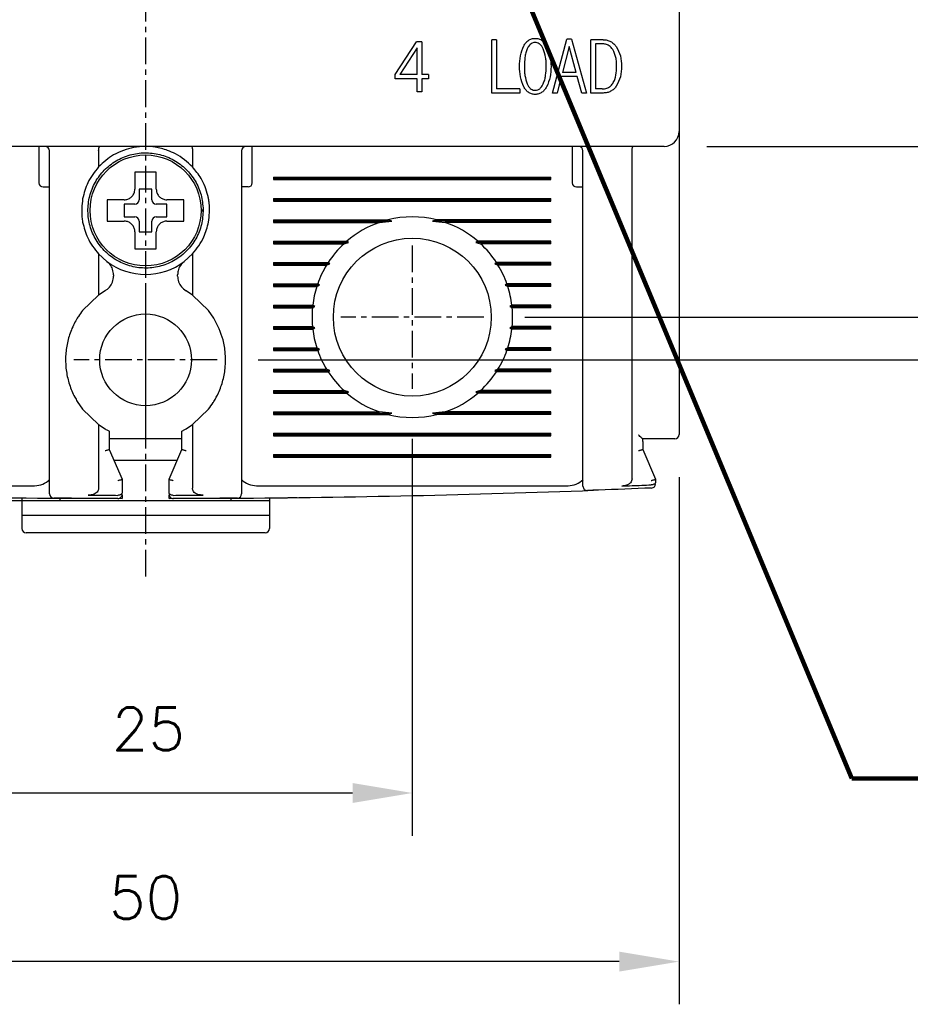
# Model space of a CAD drawing. Extents: x -26 to 1050, y -162 to 594.
# Tile 5 of 22: x 266 to 308, y 318 to 364. Entities that reach past the tile are written whole.
import ezdxf

# ---------------------------------------------------------------- set-up
doc = ezdxf.new("R2010")
doc.units = 0
doc.header["$MEASUREMENT"] = 0
doc.linetypes.add('CENTER', pattern=[2, 1.25, -0.25, 0.25, -0.25])
doc.layers.get('0').update_dxf_attribs({"linetype": 'CONTINUOUS'})
doc.layers.add('cen', color=1, linetype='CENTER')
doc.layers.add('di', color=3, linetype='CONTINUOUS')
doc.styles.add('KIM', font='ROMANS.shx', dxfattribs={"height": 5, "bigfont": 'GSG1.shx'})
doc.styles.get("Standard").update_dxf_attribs({"font": 'romans.shx', "height": 2, "bigfont": 'hgs.shx'})
doc.dimstyles.get("Standard").update_dxf_attribs({"dimscale": 0, "dimtxt": 2, "dimasz": 2, "dimexe": 0.5, "dimexo": 0.5, "dimgap": 1, "dimtad": 1, "dimdsep": 46, "dimtxsty": 'Standard', "dimcen": 0, "dimclrd": 3, "dimclre": 3, "dimclrt": 3, "dimadec": 0, "dimazin": 2, "dimtp": 0.1, "dimtm": 0.1, "dimtfac": 1, "dimtmove": 0, "dimatfit": 3, "dimfxl": 0, "dimtolj": 1, "dimarcsym": 0})
doc.dimstyles.new('STANDARD$0', dxfattribs={"dimtxt": 5, "dimasz": 5, "dimexe": 1, "dimexo": 2, "dimgap": 2, "dimtad": 1, "dimdec": 4, "dimzin": 12, "dimdsep": 46, "dimtxsty": 'KIM', "dimcen": -1, "dimdle": 0.1, "dimadec": 0, "dimazin": 0, "dimtfac": 1, "dimtdec": 4, "dimtmove": 0, "dimatfit": 3, "dimfxl": 0, "dimtolj": 1, "dimtzin": 0, "dimarcsym": 0})

# ---------------------------------------------------------------- blocks, each defined once
blk = doc.blocks.new('*D95')
at = {"layer": 'di'}
for p, q in [((247.312, 342.884), (247.312, 318.084)), ((297.312, 342.784), (297.312, 318.084)), ((294.512, 320.084), (250.112, 320.084))]:
    blk.add_line(p, q, dxfattribs=at)
for points in [[(250.112, 320.551), (250.112, 319.618), (247.312, 320.084)], [(294.512, 320.551), (294.512, 319.618), (297.312, 320.084)]]:
    blk.add_solid(points, dxfattribs=at)
at = {"layer": 'di', "insert": (272.312, 323.084), "char_height": 2, "attachment_point": 5}
blk.add_mtext('\\A1;50', dxfattribs=at)
blk = doc.blocks.new('*D96')
at = {"layer": 'di'}
for p, q in [((259.812, 344.584), (259.812, 325.986)), ((284.812, 344.584), (284.812, 325.986)), ((262.612, 327.986), (282.012, 327.986))]:
    blk.add_line(p, q, dxfattribs=at)
for points in [[(262.612, 328.453), (262.612, 327.52), (259.812, 327.986)], [(282.012, 328.453), (282.012, 327.52), (284.812, 327.986)]]:
    blk.add_solid(points, dxfattribs=at)
at = {"layer": 'di', "insert": (272.446, 330.986), "char_height": 2, "attachment_point": 5}
blk.add_mtext('\\A1;25', dxfattribs=at)
blk = doc.blocks.new('*D97')
at = {"layer": 'di'}
for p, q in [((246.112, 440.284), (236.349, 440.284)), ((238.349, 437.484), (238.349, 344.484)), ((270.312, 341.684), (236.349, 341.684))]:
    blk.add_line(p, q, dxfattribs=at)
for points in [[(237.883, 437.484), (238.816, 437.484), (238.349, 440.284)], [(237.883, 344.484), (238.816, 344.484), (238.349, 341.684)]]:
    blk.add_solid(points, dxfattribs=at)
at = {"layer": 'di', "insert": (235.349, 391.384), "char_height": 2, "attachment_point": 5, "rotation": 90}
blk.add_mtext('\\A1;98.5', dxfattribs=at)
blk = doc.blocks.new('*D99')
at = {"layer": 'di'}
for p, q in [((290.088, 430.284), (337.023, 430.284)), ((335.023, 427.484), (335.023, 353.084)), ((290.088, 350.284), (337.023, 350.284))]:
    blk.add_line(p, q, dxfattribs=at)
for points in [[(334.556, 427.484), (335.489, 427.484), (335.023, 430.284)], [(334.556, 353.084), (335.489, 353.084), (335.023, 350.284)]]:
    blk.add_solid(points, dxfattribs=at)
at = {"layer": 'di', "insert": (332.023, 390.284), "char_height": 2, "attachment_point": 5, "rotation": 90}
blk.add_mtext('\\A1;80', dxfattribs=at)
blk = doc.blocks.new('*D100')
at = {"layer": 'di'}
for p, q in [((298.612, 422.284), (327.023, 422.284)), ((325.023, 419.484), (325.023, 361.084)), ((298.612, 358.284), (327.023, 358.284))]:
    blk.add_line(p, q, dxfattribs=at)
for points in [[(324.556, 419.484), (325.489, 419.484), (325.023, 422.284)], [(324.556, 361.084), (325.489, 361.084), (325.023, 358.284)]]:
    blk.add_solid(points, dxfattribs=at)
at = {"layer": 'di', "insert": (322.023, 390.284), "char_height": 2, "attachment_point": 5, "rotation": 90}
blk.add_mtext('\\A1;64', dxfattribs=at)
blk = doc.blocks.new('*D84')
at = {"layer": 'di'}
for p, q in [((277.667, 432.284), (347.023, 432.284)), ((345.023, 429.484), (345.023, 351.084)), ((277.588, 348.284), (347.023, 348.284))]:
    blk.add_line(p, q, dxfattribs=at)
for points in [[(344.556, 429.484), (345.489, 429.484), (345.023, 432.284)], [(344.556, 351.084), (345.489, 351.084), (345.023, 348.284)]]:
    blk.add_solid(points, dxfattribs=at)
at = {"layer": 'di', "insert": (342.023, 390.284), "char_height": 2, "attachment_point": 5, "rotation": 90}
blk.add_mtext('\\A1;84', dxfattribs=at)

msp = doc.modelspace()

# ---------------------------------------------------------------- linework, layer by layer
for p, q in [((297.312, 421.584), (297.312, 358.984)), ((284.008, 361.649), (285.015, 363.188)), ((285.258, 363.188), (285.015, 363.188)), ((285.258, 363.188), (285.258, 361.649)), ((288.76, 363.284), (288.536, 363.284)), ((288.536, 360.784), (288.536, 363.284)), ((288.76, 363.284), (288.76, 360.976)), ((291.376, 360.784), (292.059, 363.316)), ((292.278, 363.316), (292.059, 363.316)), ((292.278, 363.316), (292.978, 360.784)), ((293.172, 360.784), (293.172, 363.284)), ((293.764, 363.284), (293.172, 363.284)), ((285.033, 362.899), (284.232, 361.649)), ((285.033, 361.649), (285.033, 362.899)), ((292.167, 362.964), (291.852, 361.746)), ((292.488, 361.746), (292.167, 362.964)), ((293.711, 363.092), (293.396, 363.092)), ((293.396, 363.092), (293.396, 360.976)), ((292.488, 361.746), (291.852, 361.746)), ((284.008, 361.457), (284.008, 361.649)), ((285.033, 361.457), (284.008, 361.457)), ((285.033, 361.649), (284.232, 361.649)), ((285.033, 360.848), (285.033, 361.457)), ((285.579, 361.649), (285.258, 361.649)), ((285.579, 361.457), (285.258, 361.457)), ((285.258, 361.457), (285.258, 360.848)), ((285.579, 361.649), (285.579, 361.457)), ((291.795, 361.553), (291.6, 360.784)), ((292.542, 361.553), (291.795, 361.553)), ((292.754, 360.784), (292.542, 361.553)), ((285.258, 360.848), (285.033, 360.848)), ((289.852, 360.976), (288.76, 360.976)), ((289.852, 360.976), (289.852, 360.784)), ((293.711, 360.976), (293.396, 360.976)), ((289.852, 360.784), (288.536, 360.784)), ((291.6, 360.784), (291.376, 360.784)), ((292.978, 360.784), (292.754, 360.784)), ((293.764, 360.784), (293.172, 360.784)), ((297.312, 358.984), (297.312, 358.157)), ((296.612, 358.284), (248.012, 358.284)), ((267.312, 358.284), (267.312, 357.884)), ((267.812, 342.882), (267.812, 358.084)), ((270.112, 358.1), (270.112, 358.098)), ((270.112, 358.098), (270.112, 357.324)), ((274.512, 358.098), (274.512, 358.1)), ((274.512, 358.098), (274.512, 357.324)), ((276.812, 358.084), (276.812, 342.882)), ((277.312, 357.884), (277.312, 358.284)), ((292.312, 358.284), (292.312, 357.884)), ((292.812, 343.242), (292.812, 358.084)), ((295.112, 358.1), (295.112, 358.098)), ((295.112, 342.704), (295.112, 358.098)), ((297.312, 358.157), (297.312, 344.784)), ((267.312, 357.884), (267.312, 356.584)), ((277.312, 356.584), (277.312, 357.884)), ((292.312, 357.884), (292.312, 356.584)), ((278.312, 356.842), (291.312, 356.842)), ((278.312, 356.842), (278.312, 356.726)), ((278.312, 356.784), (291.312, 356.784)), ((278.312, 356.726), (291.312, 356.726)), ((291.312, 356.726), (291.312, 356.842)), ((267.512, 356.384), (267.812, 356.384)), ((272.612, 356.284), (272.012, 356.284)), ((272.012, 356.284), (272.012, 355.784)), ((272.612, 355.784), (272.612, 356.284)), ((277.112, 356.384), (276.812, 356.384)), ((292.512, 356.384), (292.812, 356.384)), ((270.742, 355.784), (270.512, 355.784)), ((278.312, 355.842), (291.312, 355.842)), ((278.312, 355.842), (278.312, 355.726)), ((278.312, 355.784), (291.312, 355.784)), ((278.312, 355.726), (291.312, 355.726)), ((291.312, 355.726), (291.312, 355.842)), ((271.812, 355.584), (271.312, 355.584)), ((271.312, 355.584), (271.312, 354.984)), ((273.312, 355.584), (272.812, 355.584)), ((273.312, 354.984), (273.312, 355.584)), ((274.911, 355.318), (275.012, 355.318)), ((275.012, 355.318), (275.012, 355.25)), ((271.312, 354.984), (271.812, 354.984)), ((272.812, 354.984), (273.312, 354.984)), ((275.012, 355.25), (274.911, 355.25)), ((278.312, 354.842), (283.664, 354.842)), ((278.312, 354.842), (278.312, 354.726)), ((283.858, 354.784), (283.664, 354.842)), ((285.959, 354.842), (285.766, 354.784)), ((291.312, 354.842), (285.959, 354.842)), ((291.312, 354.726), (291.312, 354.842)), ((272.012, 354.784), (272.012, 354.284)), ((272.612, 354.284), (272.612, 354.784)), ((278.312, 354.784), (283.858, 354.784)), ((278.312, 354.726), (283.277, 354.726)), ((283.277, 354.726), (283.858, 354.784)), ((285.766, 354.784), (286.347, 354.726)), ((291.312, 354.784), (285.766, 354.784)), ((291.312, 354.726), (286.347, 354.726)), ((272.012, 354.284), (272.612, 354.284)), ((271.812, 353.714), (271.812, 353.484)), ((278.312, 353.842), (281.74, 353.842)), ((278.312, 353.842), (278.312, 353.726)), ((278.312, 353.784), (281.827, 353.784)), ((278.312, 353.726), (281.612, 353.726)), ((281.612, 353.726), (281.827, 353.784)), ((281.827, 353.784), (281.74, 353.842)), ((287.883, 353.842), (287.797, 353.784)), ((287.797, 353.784), (288.012, 353.726)), ((291.312, 353.784), (287.797, 353.784)), ((291.312, 353.842), (287.883, 353.842)), ((291.312, 353.726), (288.012, 353.726)), ((291.312, 353.726), (291.312, 353.842)), ((270.112, 353.244), (270.112, 351.321)), ((270.112, 353.244), (270.496, 352.896)), ((274.127, 352.896), (274.512, 353.244)), ((274.512, 353.244), (274.512, 351.321)), ((278.312, 352.842), (280.869, 352.842)), ((278.312, 352.842), (278.312, 352.726)), ((278.312, 352.784), (280.95, 352.784)), ((278.312, 352.726), (280.796, 352.726)), ((280.796, 352.726), (280.95, 352.784)), ((280.95, 352.784), (280.869, 352.842)), ((288.755, 352.842), (288.673, 352.784)), ((288.673, 352.784), (288.827, 352.726)), ((291.312, 352.784), (288.673, 352.784)), ((291.312, 352.842), (288.755, 352.842)), ((291.312, 352.726), (288.827, 352.726)), ((291.312, 352.726), (291.312, 352.842)), ((270.812, 352.259), (270.812, 352.21)), ((273.812, 352.21), (273.812, 352.259)), ((278.312, 351.842), (280.377, 351.842)), ((278.312, 351.842), (278.312, 351.726)), ((278.312, 351.784), (280.463, 351.784)), ((278.312, 351.726), (280.338, 351.726)), ((280.338, 351.726), (280.463, 351.784)), ((280.463, 351.784), (280.377, 351.842)), ((289.246, 351.842), (289.16, 351.784)), ((289.16, 351.784), (289.285, 351.726)), ((291.312, 351.784), (289.16, 351.784)), ((291.312, 351.842), (289.246, 351.842)), ((291.312, 351.726), (289.285, 351.726)), ((291.312, 351.726), (291.312, 351.842)), ((270.112, 351.321), (269.362, 350.599)), ((270.416, 351.52), (270.112, 351.321)), ((274.512, 351.321), (274.207, 351.52)), ((275.262, 350.599), (274.512, 351.321)), ((278.312, 350.842), (280.145, 350.842)), ((278.312, 350.842), (278.312, 350.726)), ((278.312, 350.784), (280.239, 350.784)), ((278.312, 350.726), (280.132, 350.726)), ((280.132, 350.726), (280.239, 350.784)), ((280.239, 350.784), (280.145, 350.842)), ((289.478, 350.842), (289.384, 350.784)), ((289.384, 350.784), (289.491, 350.726)), ((291.312, 350.784), (289.384, 350.784)), ((291.312, 350.842), (289.478, 350.842)), ((291.312, 350.726), (289.491, 350.726)), ((291.312, 350.726), (291.312, 350.842)), ((275.512, 350.239), (275.262, 350.599)), ((278.312, 349.842), (280.132, 349.842)), ((278.312, 349.842), (278.312, 349.726)), ((278.312, 349.784), (280.239, 349.784)), ((278.312, 349.726), (280.145, 349.726)), ((280.239, 349.784), (280.132, 349.842)), ((280.145, 349.726), (280.239, 349.784)), ((289.491, 349.842), (289.384, 349.784)), ((289.384, 349.784), (289.478, 349.726)), ((291.312, 349.784), (289.384, 349.784)), ((291.312, 349.726), (289.478, 349.726)), ((291.312, 349.842), (289.491, 349.842)), ((291.312, 349.726), (291.312, 349.842)), ((278.312, 348.842), (280.338, 348.842)), ((278.312, 348.842), (278.312, 348.726)), ((280.463, 348.784), (280.338, 348.842)), ((289.285, 348.842), (289.16, 348.784)), ((291.312, 348.842), (289.285, 348.842)), ((291.312, 348.726), (291.312, 348.842)), ((278.312, 348.784), (280.463, 348.784)), ((278.312, 348.726), (280.377, 348.726)), ((280.377, 348.726), (280.463, 348.784)), ((289.16, 348.784), (289.246, 348.726)), ((291.312, 348.784), (289.16, 348.784)), ((291.312, 348.726), (289.246, 348.726)), ((278.312, 347.842), (280.796, 347.842)), ((278.312, 347.842), (278.312, 347.726)), ((278.312, 347.784), (280.95, 347.784)), ((278.312, 347.726), (280.869, 347.726)), ((280.95, 347.784), (280.796, 347.842)), ((280.869, 347.726), (280.95, 347.784)), ((288.827, 347.842), (288.673, 347.784)), ((288.673, 347.784), (288.755, 347.726)), ((291.312, 347.784), (288.673, 347.784)), ((291.312, 347.726), (288.755, 347.726)), ((291.312, 347.842), (288.827, 347.842)), ((291.312, 347.726), (291.312, 347.842)), ((278.312, 346.842), (281.612, 346.842)), ((278.312, 346.842), (278.312, 346.726)), ((278.312, 346.784), (281.827, 346.784)), ((278.312, 346.726), (281.74, 346.726)), ((281.827, 346.784), (281.612, 346.842)), ((281.74, 346.726), (281.827, 346.784)), ((288.012, 346.842), (287.797, 346.784)), ((287.797, 346.784), (287.883, 346.726)), ((291.312, 346.784), (287.797, 346.784)), ((291.312, 346.726), (287.883, 346.726)), ((291.312, 346.842), (288.012, 346.842)), ((291.312, 346.726), (291.312, 346.842)), ((269.112, 346.329), (269.362, 345.969)), ((269.362, 345.969), (270.112, 345.247)), ((274.512, 345.247), (275.262, 345.969)), ((278.312, 345.842), (283.277, 345.842)), ((278.312, 345.842), (278.312, 345.726)), ((278.312, 345.784), (283.858, 345.784)), ((278.312, 345.726), (283.664, 345.726)), ((283.858, 345.784), (283.277, 345.842)), ((283.664, 345.726), (283.858, 345.784)), ((286.347, 345.842), (285.766, 345.784)), ((285.766, 345.784), (285.959, 345.726)), ((291.312, 345.784), (285.766, 345.784)), ((291.312, 345.726), (285.959, 345.726)), ((291.312, 345.842), (286.347, 345.842)), ((291.312, 345.726), (291.312, 345.842)), ((270.112, 345.247), (270.112, 342.263)), ((270.112, 345.247), (270.412, 345.051)), ((274.212, 345.051), (274.512, 345.247)), ((274.512, 345.247), (274.512, 342.263)), ((270.612, 344.942), (270.612, 344.084)), ((274.012, 344.084), (274.012, 344.942)), ((278.312, 344.842), (291.312, 344.842)), ((278.312, 344.842), (278.312, 344.726)), ((278.312, 344.784), (291.312, 344.784)), ((278.312, 344.726), (291.312, 344.726)), ((291.312, 344.726), (291.312, 344.842)), ((274.012, 344.584), (270.612, 344.584)), ((296.612, 344.584), (295.61, 344.584)), ((295.612, 344.451), (295.61, 344.584)), ((295.612, 344.451), (295.612, 344.584)), ((295.612, 344.451), (295.612, 344.084)), ((270.612, 344.084), (270.612, 344.084)), ((270.612, 344.084), (271.212, 342.684)), ((273.412, 342.684), (274.012, 344.084)), ((274.012, 344.084), (274.012, 344.084)), ((278.312, 343.842), (291.312, 343.842)), ((278.312, 343.842), (278.312, 343.726)), ((278.312, 343.784), (291.312, 343.784)), ((291.312, 343.726), (291.312, 343.842)), ((295.612, 344.084), (295.612, 344.084)), ((295.612, 344.084), (296.212, 342.684)), ((270.826, 343.584), (273.797, 343.584)), ((278.312, 343.726), (291.312, 343.726)), ((252.512, 342.384), (267.112, 342.384)), ((271.212, 342.684), (271.212, 342.683)), ((271.212, 342.683), (271.212, 342.066)), ((273.412, 342.683), (273.412, 342.684)), ((273.412, 342.066), (273.412, 342.683)), ((277.512, 342.384), (292.112, 342.384)), ((296.018, 342.425), (296.012, 342.425)), ((296.212, 342.684), (296.212, 342.683)), ((296.212, 342.683), (296.212, 342.557)), ((271.011, 341.934), (271.012, 341.934)), ((271.212, 341.938), (271.212, 341.785)), ((273.412, 341.785), (273.412, 341.938)), ((273.612, 341.934), (273.612, 341.934)), ((266.512, 341.813), (266.512, 341.684)), ((268.312, 341.684), (266.512, 341.684)), ((266.512, 341.684), (266.512, 340.984)), ((268.312, 341.684), (268.312, 341.798)), ((268.312, 341.798), (271.212, 341.785)), ((276.312, 341.684), (268.312, 341.684)), ((273.412, 341.785), (276.312, 341.798)), ((276.312, 341.798), (276.312, 341.684)), ((278.112, 341.684), (276.312, 341.684)), ((278.112, 341.813), (278.112, 341.684)), ((278.112, 341.684), (278.112, 340.984)), ((278.112, 340.984), (266.512, 340.984)), ((266.512, 340.984), (266.512, 340.384)), ((278.112, 340.984), (278.112, 340.384)), ((277.912, 340.184), (266.712, 340.184))]:
    msp.add_line(p, q)
for centre, radius in [((272.312, 355.284), 2.6), ((284.812, 350.284), 3.7), ((272.312, 348.284), 2.15)]:
    msp.add_circle(centre, radius)
for centre, radius, start, end in [((296.612, 358.984), 0.7, 270, 0), ((267.612, 358.084), 0.2, 0, 90), ((277.012, 358.084), 0.2, 90, 180), ((292.612, 358.084), 0.2, 0, 90), ((267.512, 356.584), 0.2, 180, 270), ((277.112, 356.584), 0.2, 270, 0), ((292.512, 356.584), 0.2, 180, 270), ((271.812, 355.784), 0.2, 270, 0), ((272.812, 355.784), 0.2, 180, 270), ((271.812, 354.784), 0.2, 0, 90), ((272.812, 354.784), 0.2, 90, 180), ((284.812, 350.284), 4.7, 75.8668, 104.1332), ((284.812, 350.284), 4.7, 109.0625, 130.8026), ((284.812, 350.284), 4.7, 49.1974, 70.9375), ((284.812, 350.284), 4.7, 132.9123, 147.0301), ((284.812, 350.284), 4.7, 32.9699, 47.0877), ((272.312, 355.284), 3, 232.7522, 307.2478), ((284.812, 350.284), 4.7, 148.6925, 160.6442), ((284.812, 350.284), 4.7, 19.3558, 31.3075), ((284.812, 350.284), 4.7, 162.1296, 173.1848), ((284.812, 350.284), 4.7, 6.8152, 17.8704), ((284.812, 350.284), 4.7, 174.6005, 185.3995), ((284.812, 350.284), 4.7, 354.6005, 5.3995), ((284.812, 350.284), 4.7, 186.8152, 197.8704), ((284.812, 350.284), 4.7, 342.1296, 353.1848), ((284.812, 350.284), 4.7, 199.3558, 211.3075), ((284.812, 350.284), 4.7, 328.6925, 340.6442), ((284.812, 350.284), 4.7, 212.9699, 227.0877), ((284.812, 350.284), 4.7, 312.9123, 327.0301), ((284.812, 350.284), 4.7, 229.1974, 250.9375), ((284.812, 350.284), 4.7, 289.0625, 310.8026), ((284.812, 350.284), 4.7, 255.8668, 284.1332), ((297.112, 344.784), 0.2, 270, 0), ((267.112, 343.384), 1, 270, 314.6343), ((277.512, 343.384), 1, 225.4794, 270), ((292.112, 343.384), 1, 270, 314.6343), ((293.012, 342.359), 0.2, 180, 272.0766), ((296.012, 342.476), 0.2, 272.3777, 0), ((272.312, 913.244), 571.46, 267.89402, 269.59895), ((268.012, 342), 0.2, 180, 269.5687), ((271.012, 341.986), 0.2, 269.8696, 0), ((273.612, 341.986), 0.2, 180, 270.1304), ((272.312, 913.244), 571.46, 270.40105, 272.10598), ((276.612, 342), 0.2, 270.4313, 0), ((266.712, 340.384), 0.2, 180, 270), ((277.912, 340.384), 0.2, 270, 0)]:
    msp.add_arc(centre, radius, start, end)
for points, knots in [([(290.036, 363), (290.065, 363.047), (290.124, 363.142), (290.248, 363.257), (290.4, 363.335), (290.512, 363.344), (290.568, 363.348)], [0, 0, 0, 0, 0.2504687, 0.4996068, 0.7489103, 1, 1, 1, 1]), ([(290.568, 363.156), (290.523, 363.15), (290.435, 363.14), (290.312, 363.049), (290.244, 362.948), (290.21, 362.878), (290.203, 362.862)], [0, 0, 0, 0, 0.275455, 0.527007, 0.894457, 1, 1, 1, 1]), ([(290.568, 363.348), (290.625, 363.344), (290.738, 363.335), (290.892, 363.257), (291.017, 363.142), (291.078, 363.047), (291.108, 363)], [0, 0, 0, 0, 0.250227, 0.499897, 0.749407, 1, 1, 1, 1]), ([(290.944, 362.862), (290.924, 362.901), (290.877, 362.99), (290.78, 363.093), (290.665, 363.149), (290.598, 363.154), (290.568, 363.156)], [0, 0, 0, 0, 0.257599, 0.602919, 0.821778, 1, 1, 1, 1]), ([(293.764, 363.284), (293.824, 363.28), (293.942, 363.272), (294.11, 363.208), (294.257, 363.104), (294.332, 363.011), (294.37, 362.965)], [0, 0, 0, 0, 0.250217, 0.499042, 0.748694, 1, 1, 1, 1]), ([(289.84, 362.036), (289.843, 362.203), (289.85, 362.536), (289.974, 362.846), (290.036, 363)], [0, 0, 0, 0, 0.502084, 1, 1, 1, 1]), ([(290.203, 362.862), (290.177, 362.796), (290.126, 362.664), (290.075, 362.386), (290.068, 362.175), (290.064, 362.036)], [0, 0, 0, 0, 0.251849, 0.503623, 1, 1, 1, 1]), ([(291.09, 362.036), (291.089, 362.107), (291.086, 362.25), (291.06, 362.531), (290.99, 362.731), (290.944, 362.862)], [0, 0, 0, 0, 0.253747, 0.507704, 1, 1, 1, 1]), ([(291.108, 363), (291.173, 362.846), (291.303, 362.537), (291.311, 362.203), (291.314, 362.036)], [0, 0, 0, 0, 0.499561, 1, 1, 1, 1]), ([(294.208, 362.827), (294.155, 362.891), (294.064, 363.003), (293.878, 363.081), (293.764, 363.088), (293.711, 363.092)], [0, 0, 0, 0, 0.419523, 0.726037, 1, 1, 1, 1]), ([(294.39, 362.033), (294.388, 362.103), (294.385, 362.244), (294.353, 362.519), (294.265, 362.705), (294.208, 362.827)], [0, 0, 0, 0, 0.2566177, 0.5135218, 1, 1, 1, 1]), ([(294.37, 362.965), (294.446, 362.82), (294.599, 362.531), (294.609, 362.203), (294.614, 362.039)], [0, 0, 0, 0, 0.498915, 1, 1, 1, 1]), ([(290.036, 361.075), (289.974, 361.229), (289.85, 361.537), (289.843, 361.869), (289.84, 362.036)], [0, 0, 0, 0, 0.49962, 1, 1, 1, 1]), ([(290.064, 362.036), (290.065, 361.965), (290.068, 361.823), (290.092, 361.542), (290.156, 361.342), (290.199, 361.209)], [0, 0, 0, 0, 0.253194, 0.506489, 1, 1, 1, 1]), ([(290.944, 361.209), (290.971, 361.275), (291.024, 361.407), (291.079, 361.685), (291.085, 361.896), (291.09, 362.036)], [0, 0, 0, 0, 0.2519645, 0.503858, 1, 1, 1, 1]), ([(291.314, 362.036), (291.31, 361.868), (291.303, 361.535), (291.173, 361.228), (291.108, 361.075)], [0, 0, 0, 0, 0.50225, 1, 1, 1, 1]), ([(294.208, 361.231), (294.242, 361.294), (294.341, 361.479), (294.384, 361.76), (294.388, 361.965), (294.39, 362.033)], [0, 0, 0, 0, 0.2580032, 0.7559467, 1, 1, 1, 1]), ([(294.614, 362.039), (294.61, 361.872), (294.601, 361.541), (294.446, 361.249), (294.37, 361.103)], [0, 0, 0, 0, 0.503418, 1, 1, 1, 1]), ([(290.568, 360.72), (290.512, 360.724), (290.4, 360.733), (290.247, 360.814), (290.125, 360.932), (290.066, 361.027), (290.036, 361.075)], [0, 0, 0, 0, 0.249809, 0.499524, 0.749146, 1, 1, 1, 1]), ([(290.199, 361.209), (290.219, 361.171), (290.264, 361.083), (290.355, 360.978), (290.468, 360.92), (290.537, 360.915), (290.568, 360.912)], [0, 0, 0, 0, 0.259246, 0.592427, 0.809802, 1, 1, 1, 1]), ([(290.568, 360.912), (290.614, 360.917), (290.702, 360.927), (290.827, 361.018), (290.899, 361.12), (290.935, 361.192), (290.944, 361.209)], [0, 0, 0, 0, 0.265392, 0.520257, 0.886599, 1, 1, 1, 1]), ([(291.108, 361.075), (291.078, 361.027), (291.017, 360.932), (290.894, 360.814), (290.739, 360.733), (290.625, 360.724), (290.568, 360.72)], [0, 0, 0, 0, 0.249968, 0.498633, 0.749365, 1, 1, 1, 1]), ([(293.711, 360.976), (293.787, 360.982), (293.921, 360.993), (294.096, 361.09), (294.17, 361.183), (294.208, 361.231)], [0, 0, 0, 0, 0.390192, 0.690048, 1, 1, 1, 1]), ([(294.37, 361.103), (294.333, 361.056), (294.258, 360.963), (294.111, 360.86), (293.943, 360.795), (293.824, 360.788), (293.764, 360.784)], [0, 0, 0, 0, 0.250808, 0.500239, 0.749474, 1, 1, 1, 1]), ([(270.112, 358.1), (270.113, 358.122), (270.115, 358.165), (270.125, 358.221), (270.139, 358.263), (270.153, 358.281), (270.162, 358.284), (270.165, 358.284), (270.165, 358.284)], [0, 0, 0, 0, 0.217458, 0.434773, 0.655996, 0.884662, 0.986783, 1, 1, 1, 1]), ([(271.277, 358.1), (271.118, 358.034), (270.682, 357.852), (270.333, 357.529), (270.112, 357.324)], [0, 0, 0, 0, 0.364329, 1, 1, 1, 1]), ([(272.312, 358.284), (272.124, 358.275), (271.771, 358.258), (271.435, 358.151), (271.277, 358.1)], [0, 0, 0, 0, 0.532004, 1, 1, 1, 1]), ([(273.346, 358.1), (273.152, 358.16), (272.814, 358.265), (272.461, 358.278), (272.312, 358.284)], [0, 0, 0, 0, 0.575575, 1, 1, 1, 1]), ([(274.512, 357.324), (274.26, 357.552), (273.908, 357.872), (273.471, 358.049), (273.346, 358.1)], [0, 0, 0, 0, 0.7139436, 1, 1, 1, 1]), ([(274.458, 358.284), (274.458, 358.284), (274.461, 358.284), (274.47, 358.281), (274.484, 358.263), (274.498, 358.221), (274.508, 358.165), (274.511, 358.122), (274.512, 358.1)], [0, 0, 0, 0, 0.013217, 0.115338, 0.344004, 0.565227, 0.782542, 1, 1, 1, 1]), ([(295.112, 358.1), (295.113, 358.122), (295.115, 358.165), (295.125, 358.221), (295.139, 358.263), (295.153, 358.281), (295.162, 358.284), (295.165, 358.284), (295.165, 358.284)], [0, 0, 0, 0, 0.217458, 0.434773, 0.655996, 0.884662, 0.986783, 1, 1, 1, 1]), ([(275.012, 355.318), (274.991, 355.552), (274.949, 356.024), (274.657, 356.679), (274.219, 357.239), (273.647, 357.667), (272.985, 357.931), (272.277, 358.015), (271.572, 357.913), (270.916, 357.632), (270.356, 357.191), (269.929, 356.62), (269.665, 355.958), (269.581, 355.25), (269.682, 354.544), (269.964, 353.889), (270.405, 353.329), (270.976, 352.902), (271.638, 352.637), (272.346, 352.553), (273.052, 352.655), (273.707, 352.936), (274.267, 353.378), (274.692, 353.948), (274.967, 354.611), (274.997, 355.084), (275.012, 355.318)], [0, 0, 0, 0, 0.041425, 0.083575, 0.125, 0.166425, 0.208575, 0.25, 0.291425, 0.333575, 0.375, 0.416425, 0.458575, 0.5, 0.541425, 0.583575, 0.625, 0.666425, 0.708575, 0.75, 0.791425, 0.833575, 0.875, 0.916425, 0.958575, 1, 1, 1, 1]), ([(270.112, 357.324), (269.924, 357.088), (269.575, 356.651), (269.429, 356.089), (269.362, 355.829)], [0, 0, 0, 0, 0.538099, 1, 1, 1, 1]), ([(275.262, 355.829), (275.252, 355.879), (275.184, 356.212), (274.971, 356.759), (274.653, 357.15), (274.512, 357.324)], [0, 0, 0, 0, 0.0873637, 0.5935714, 1, 1, 1, 1]), ([(271.812, 357.084), (271.812, 357.041), (271.812, 356.965), (271.812, 356.887), (271.812, 356.854)], [0, 0, 0, 0, 0.571794, 1, 1, 1, 1]), ([(271.812, 356.854), (271.812, 356.688), (271.812, 356.499), (271.812, 356.309), (271.812, 356.284)], [0, 0, 0, 0, 0.871112, 1, 1, 1, 1]), ([(272.812, 356.854), (272.812, 356.887), (272.812, 356.965), (272.812, 357.041), (272.812, 357.084)], [0, 0, 0, 0, 0.428206, 1, 1, 1, 1]), ([(272.812, 356.284), (272.812, 356.309), (272.812, 356.499), (272.812, 356.688), (272.812, 356.854)], [0, 0, 0, 0, 0.128888, 1, 1, 1, 1]), ([(271.312, 355.784), (271.368, 355.79), (271.48, 355.801), (271.63, 355.887), (271.743, 356.013), (271.803, 356.154), (271.809, 356.247), (271.812, 356.284)], [0, 0, 0, 0, 0.214612, 0.429239, 0.643513, 0.857576, 1, 1, 1, 1]), ([(272.812, 356.284), (272.817, 356.228), (272.828, 356.116), (272.914, 355.966), (273.041, 355.853), (273.181, 355.793), (273.274, 355.787), (273.312, 355.784)], [0, 0, 0, 0, 0.214612, 0.429239, 0.643513, 0.857576, 1, 1, 1, 1]), ([(269.362, 355.829), (269.33, 355.541), (269.29, 355.172), (269.349, 354.816), (269.362, 354.739)], [0, 0, 0, 0, 0.784619, 1, 1, 1, 1]), ([(271.312, 355.784), (271.287, 355.784), (271.097, 355.784), (270.907, 355.784), (270.742, 355.784)], [0, 0, 0, 0, 0.128888, 1, 1, 1, 1]), ([(273.881, 355.784), (273.716, 355.784), (273.526, 355.784), (273.336, 355.784), (273.312, 355.784)], [0, 0, 0, 0, 0.871112, 1, 1, 1, 1]), ([(274.112, 355.784), (274.068, 355.784), (273.992, 355.784), (273.915, 355.784), (273.881, 355.784)], [0, 0, 0, 0, 0.571794, 1, 1, 1, 1]), ([(275.262, 354.739), (275.294, 355.033), (275.334, 355.398), (275.273, 355.76), (275.262, 355.829)], [0, 0, 0, 0, 0.807197, 1, 1, 1, 1]), ([(269.362, 354.739), (269.427, 354.485), (269.574, 353.917), (269.92, 353.484), (270.112, 353.244)], [0, 0, 0, 0, 0.44586, 1, 1, 1, 1]), ([(270.512, 354.784), (270.565, 354.784), (270.641, 354.784), (270.719, 354.784), (270.742, 354.784)], [0, 0, 0, 0, 0.70684, 1, 1, 1, 1]), ([(270.742, 354.784), (270.907, 354.784), (271.097, 354.784), (271.287, 354.784), (271.312, 354.784)], [0, 0, 0, 0, 0.871112, 1, 1, 1, 1]), ([(271.812, 354.284), (271.806, 354.34), (271.795, 354.453), (271.709, 354.602), (271.582, 354.715), (271.442, 354.775), (271.349, 354.782), (271.312, 354.784)], [0, 0, 0, 0, 0.214612, 0.429239, 0.643513, 0.857576, 1, 1, 1, 1]), ([(273.312, 354.784), (273.255, 354.779), (273.143, 354.768), (272.993, 354.681), (272.88, 354.555), (272.82, 354.414), (272.814, 354.321), (272.812, 354.284)], [0, 0, 0, 0, 0.2146123, 0.4292387, 0.6435135, 0.8575757, 1, 1, 1, 1]), ([(273.312, 354.784), (273.336, 354.784), (273.526, 354.784), (273.716, 354.784), (273.881, 354.784)], [0, 0, 0, 0, 0.128888, 1, 1, 1, 1]), ([(273.881, 354.784), (273.915, 354.784), (273.992, 354.784), (274.068, 354.784), (274.112, 354.784)], [0, 0, 0, 0, 0.428206, 1, 1, 1, 1]), ([(274.512, 353.244), (274.713, 353.498), (275.057, 353.933), (275.202, 354.502), (275.262, 354.739)], [0, 0, 0, 0, 0.5832405, 1, 1, 1, 1]), ([(271.812, 354.284), (271.812, 354.26), (271.812, 354.07), (271.812, 353.88), (271.812, 353.714)], [0, 0, 0, 0, 0.128888, 1, 1, 1, 1]), ([(272.812, 353.714), (272.812, 353.88), (272.812, 354.07), (272.812, 354.26), (272.812, 354.284)], [0, 0, 0, 0, 0.871112, 1, 1, 1, 1]), ([(272.812, 353.484), (272.812, 353.538), (272.812, 353.614), (272.812, 353.691), (272.812, 353.714)], [0, 0, 0, 0, 0.70684, 1, 1, 1, 1]), ([(270.812, 352.259), (270.803, 352.349), (270.784, 352.529), (270.661, 352.75), (270.544, 352.853), (270.496, 352.896)], [0, 0, 0, 0, 0.3678302, 0.7356828, 1, 1, 1, 1]), ([(274.127, 352.896), (274.061, 352.834), (273.929, 352.711), (273.828, 352.479), (273.817, 352.324), (273.812, 352.259)], [0, 0, 0, 0, 0.366316, 0.732589, 1, 1, 1, 1]), ([(270.416, 351.52), (270.489, 351.573), (270.635, 351.679), (270.781, 351.926), (270.801, 352.113), (270.812, 352.21)], [0, 0, 0, 0, 0.323953, 0.647862, 1, 1, 1, 1]), ([(273.812, 352.21), (273.821, 352.12), (273.839, 351.94), (273.978, 351.689), (274.129, 351.578), (274.207, 351.52)], [0, 0, 0, 0, 0.3257782, 0.6515792, 1, 1, 1, 1]), ([(269.112, 350.239), (269.1, 350.22), (268.979, 350.02), (268.788, 349.617), (268.613, 349.007), (268.546, 348.375), (268.583, 347.739), (268.73, 347.119), (268.924, 346.651), (269.071, 346.398), (269.112, 346.329)], [0, 0, 0, 0, 0.016609, 0.1701, 0.323593, 0.477808, 0.632023, 0.786686, 0.941347, 1, 1, 1, 1]), ([(269.362, 350.599), (269.293, 350.508), (269.206, 350.391), (269.128, 350.266), (269.112, 350.239)], [0, 0, 0, 0, 0.78332, 1, 1, 1, 1]), ([(275.512, 346.329), (275.587, 346.462), (275.765, 346.78), (275.954, 347.326), (276.066, 347.952), (276.065, 348.589), (275.943, 349.38), (275.679, 349.905), (275.512, 350.239)], [0, 0, 0, 0, 0.111593, 0.265712, 0.41983, 0.574549, 0.729265, 1, 1, 1, 1]), ([(275.262, 345.969), (275.337, 346.07), (275.423, 346.185), (275.502, 346.313), (275.512, 346.329)], [0, 0, 0, 0, 0.873402, 1, 1, 1, 1]), ([(270.412, 345.051), (270.441, 345.034), (270.496, 345.002), (270.563, 344.967), (270.604, 344.945), (270.609, 344.943), (270.612, 344.942)], [0, 0, 0, 0, 0.297961, 0.559961, 0.798939, 1, 1, 1, 1]), ([(274.012, 344.942), (274.014, 344.943), (274.018, 344.945), (274.048, 344.96), (274.094, 344.985), (274.151, 345.016), (274.192, 345.04), (274.212, 345.051)], [0, 0, 0, 0, 0.188951, 0.377386, 0.579408, 0.805367, 1, 1, 1, 1]), ([(295.61, 344.584), (295.607, 344.586), (295.599, 344.589), (295.567, 344.615), (295.514, 344.662), (295.458, 344.715), (295.421, 344.752), (295.412, 344.761), (295.412, 344.761)], [0, 0, 0, 0, 0.160598, 0.3201, 0.56305, 0.893671, 0.992099, 1, 1, 1, 1]), ([(297.112, 344.584), (297.109, 344.584), (297.103, 344.584), (297.042, 344.584), (296.929, 344.584), (296.779, 344.584), (296.668, 344.584), (296.612, 344.584)], [0, 0, 0, 0, 0.145708, 0.360579, 0.574128, 0.787053, 1, 1, 1, 1]), ([(270.612, 344.084), (270.609, 344.081), (270.605, 344.075), (270.572, 344.061), (270.522, 344.046), (270.467, 344.032), (270.429, 344.023), (270.413, 344.02), (270.412, 344.02)], [0, 0, 0, 0, 0.209279, 0.418501, 0.629589, 0.844731, 0.985698, 1, 1, 1, 1]), ([(274.212, 344.02), (274.21, 344.02), (274.194, 344.023), (274.156, 344.032), (274.101, 344.046), (274.051, 344.061), (274.018, 344.075), (274.014, 344.081), (274.012, 344.084)], [0, 0, 0, 0, 0.014302, 0.155271, 0.370414, 0.581499, 0.790722, 1, 1, 1, 1]), ([(295.612, 344.084), (295.609, 344.081), (295.605, 344.075), (295.572, 344.061), (295.522, 344.046), (295.467, 344.032), (295.429, 344.023), (295.413, 344.02), (295.412, 344.02)], [0, 0, 0, 0, 0.209278, 0.418501, 0.629586, 0.844729, 0.985698, 1, 1, 1, 1]), ([(267.812, 342), (267.812, 342.001), (267.812, 342.006), (267.812, 342.079), (267.812, 342.274), (267.812, 342.551), (267.812, 342.771), (267.812, 342.882)], [0, 0, 0, 0, 0.070841, 0.303125, 0.535412, 0.767706, 1, 1, 1, 1]), ([(276.812, 342.882), (276.812, 342.848), (276.812, 342.703), (276.812, 342.46), (276.812, 342.206), (276.812, 342.033), (276.812, 342.011), (276.812, 342)], [0, 0, 0, 0, 0.070883, 0.303168, 0.535449, 0.767724, 1, 1, 1, 1]), ([(292.812, 342.359), (292.812, 342.36), (292.812, 342.365), (292.812, 342.438), (292.812, 342.633), (292.812, 342.911), (292.812, 343.132), (292.812, 343.242)], [0, 0, 0, 0, 0.071023, 0.303121, 0.535367, 0.767684, 1, 1, 1, 1]), ([(271.212, 342.683), (271.209, 342.68), (271.205, 342.674), (271.172, 342.66), (271.122, 342.645), (271.067, 342.631), (271.029, 342.623), (271.013, 342.619), (271.012, 342.619)], [0, 0, 0, 0, 0.209292, 0.418511, 0.629601, 0.844741, 0.98569, 1, 1, 1, 1]), ([(273.612, 342.619), (273.61, 342.619), (273.594, 342.623), (273.556, 342.631), (273.501, 342.645), (273.451, 342.66), (273.418, 342.674), (273.414, 342.68), (273.412, 342.683)], [0, 0, 0, 0, 0.01431, 0.155261, 0.370399, 0.581488, 0.790708, 1, 1, 1, 1]), ([(295.112, 342.704), (295.108, 342.671), (295.1, 342.605), (295.036, 342.514), (294.922, 342.43), (294.778, 342.381), (294.674, 342.373), (294.633, 342.369)], [0, 0, 0, 0, 0.153925, 0.307265, 0.508926, 0.810685, 1, 1, 1, 1]), ([(294.633, 342.369), (294.793, 342.376), (295.252, 342.394), (295.712, 342.413), (296.012, 342.425)], [0, 0, 0, 0, 0.347022, 1, 1, 1, 1]), ([(296.212, 342.683), (296.209, 342.68), (296.205, 342.674), (296.172, 342.66), (296.122, 342.645), (296.067, 342.631), (296.029, 342.623), (296.013, 342.619), (296.012, 342.619)], [0, 0, 0, 0, 0.209292, 0.418512, 0.629601, 0.844739, 0.98569, 1, 1, 1, 1]), ([(296.212, 342.557), (296.212, 342.556), (296.212, 342.543), (296.205, 342.515), (296.178, 342.479), (296.135, 342.45), (296.08, 342.43), (296.039, 342.427), (296.018, 342.425)], [0, 0, 0, 0, 0.009257, 0.207406, 0.425721, 0.622836, 0.81125, 1, 1, 1, 1]), ([(270.112, 342.263), (270.108, 342.231), (270.101, 342.166), (270.038, 342.077), (269.929, 341.996), (269.78, 341.946), (269.667, 341.941), (269.615, 341.939)], [0, 0, 0, 0, 0.14785, 0.295343, 0.483265, 0.764244, 1, 1, 1, 1]), ([(269.615, 341.939), (269.781, 341.938), (270.246, 341.936), (270.711, 341.935), (271.011, 341.934)], [0, 0, 0, 0, 0.355512, 1, 1, 1, 1]), ([(271.212, 342.066), (271.212, 342.065), (271.212, 342.05), (271.204, 342.021), (271.174, 341.983), (271.129, 341.956), (271.074, 341.938), (271.032, 341.935), (271.012, 341.934)], [0, 0, 0, 0, 0.009075, 0.230315, 0.441422, 0.6326, 0.816153, 1, 1, 1, 1]), ([(273.612, 341.934), (273.591, 341.935), (273.55, 341.938), (273.494, 341.956), (273.449, 341.983), (273.419, 342.021), (273.412, 342.05), (273.412, 342.065), (273.412, 342.066)], [0, 0, 0, 0, 0.1838465, 0.3674016, 0.5585793, 0.7696863, 0.990925, 1, 1, 1, 1]), ([(273.612, 341.934), (273.912, 341.935), (274.377, 341.936), (274.842, 341.938), (275.008, 341.939)], [0, 0, 0, 0, 0.644488, 1, 1, 1, 1]), ([(275.008, 341.939), (274.923, 341.945), (274.793, 341.954), (274.642, 342.029), (274.561, 342.105), (274.518, 342.186), (274.514, 342.239), (274.512, 342.263)], [0, 0, 0, 0, 0.385289, 0.590765, 0.756344, 0.888404, 1, 1, 1, 1]), ([(296.02, 342.276), (295.191, 342.243), (294.191, 342.202), (293.19, 342.166), (293.019, 342.159)], [0, 0, 0, 0, 0.828561, 1, 1, 1, 1]), ([(271.011, 341.786), (270.183, 341.788), (269.183, 341.792), (268.183, 341.799), (268.01, 341.8)], [0, 0, 0, 0, 0.827515, 1, 1, 1, 1]), ([(276.613, 341.8), (276.441, 341.799), (275.44, 341.792), (274.44, 341.788), (273.612, 341.786)], [0, 0, 0, 0, 0.172485, 1, 1, 1, 1]), ([(278.712, 341.822), (278.79, 341.823), (278.948, 341.825), (279.158, 341.827), (279.316, 341.829), (279.4, 341.83), (279.408, 341.83), (279.412, 341.83)], [0, 0, 0, 0, 0.214714, 0.429428, 0.644136, 0.858829, 1, 1, 1, 1])]:
    msp.add_open_spline(points, degree=3, knots=knots)
for points in [[(272.812, 357.084), (272.645, 357.084), (272.312, 357.084), (271.978, 357.084), (271.812, 357.084)], [(270.512, 355.784), (270.512, 355.617), (270.512, 355.284), (270.512, 354.951), (270.512, 354.784)], [(274.112, 354.784), (274.112, 354.951), (274.112, 355.284), (274.112, 355.617), (274.112, 355.784)], [(271.812, 353.484), (271.978, 353.484), (272.312, 353.484), (272.645, 353.484), (272.812, 353.484)]]:
    msp.add_open_spline(points, degree=3)
at = {"layer": 'cen'}
for p, q in [((272.312, 445.381), (272.312, 338.098)), ((284.812, 353.639), (284.812, 346.929)), ((272.312, 351.639), (272.312, 344.929)), ((288.167, 350.284), (281.457, 350.284)), ((275.667, 348.284), (268.957, 348.284))]:
    msp.add_line(p, q, dxfattribs=at)

# ---------------------------------------------------------------- dimensions: what is measured, and where the dimension line sits
at = {"layer": 'di'}
dim = msp.add_linear_dim(base=(238.349, 341.684), p1=(248.112, 440.284), p2=(272.312, 341.684), angle=90, text='98.5', dimstyle='STANDARD$0', override={"dimtxt": 3, "dimasz": 2.8, "dimexe": 2, "dimdec": 2, "dimzin": 8, "dimtxsty": 'Standard', "dimcen": 0, "dimclrd": 256, "dimclre": 256, "dimclrt": 256, "dimadec": 2, "dimazin": 2, "dimtfac": 0.6, "dimtdec": 2, "dimtzin": 8, "dimlwd": 65535, "dimlwe": 65535, "dimarcsym": 1}, dxfattribs=at)
dim.commit()
dim.dimension.update_dxf_attribs({"geometry": '*D97', "text_midpoint": (238.349, 391.384), "dimtype": 160})
for base, p1, p2, picture, middle in [((345.023, 348.284), (275.667, 432.284), (275.588, 348.284), '*D84', (345.023, 390.284)), ((335.023, 350.284), (288.088, 430.284), (288.088, 350.284), '*D99', (335.023, 390.284)), ((325.023, 358.284), (296.612, 422.284), (296.612, 358.284), '*D100', (325.023, 390.284))]:
    dim = msp.add_linear_dim(base=base, p1=p1, p2=p2, angle=270, dimstyle='STANDARD$0', override={"dimtxt": 3, "dimasz": 2.8, "dimexe": 2, "dimdec": 2, "dimzin": 8, "dimtxsty": 'Standard', "dimcen": 0, "dimclrd": 256, "dimclre": 256, "dimclrt": 256, "dimadec": 2, "dimazin": 2, "dimtfac": 0.6, "dimtdec": 2, "dimtmove": 0, "dimtzin": 8, "dimlwd": 65535, "dimlwe": 65535, "dimarcsym": 1}, dxfattribs=at)
    dim.commit()
    dim.dimension.update_dxf_attribs({"geometry": picture, "text_midpoint": middle, "dimtype": 160})
for base, p1, p2, picture, middle in [((284.812, 327.986), (259.812, 346.584), (284.812, 346.584), '*D96', (272.446, 327.986)), ((247.312, 320.084), (297.312, 344.784), (247.312, 344.884), '*D95', (272.312, 320.084))]:
    dim = msp.add_linear_dim(base=base, p1=p1, p2=p2, dimstyle='STANDARD$0', override={"dimtxt": 3, "dimasz": 2.8, "dimexe": 2, "dimdec": 2, "dimzin": 8, "dimtxsty": 'Standard', "dimcen": 0, "dimclrd": 256, "dimclre": 256, "dimclrt": 256, "dimadec": 2, "dimazin": 2, "dimtfac": 0.6, "dimtdec": 2, "dimtzin": 8, "dimlwd": 65535, "dimlwe": 65535, "dimarcsym": 1}, dxfattribs=at)
    dim.commit()
    dim.dimension.update_dxf_attribs({"geometry": picture, "text_midpoint": middle, "dimtype": 160})

# ---------------------------------------------------------------- leaders
at = {"layer": 'di', "annotation_type": 0, "has_hookline": 1, "hookline_direction": 0, "text_width": 20.992}
msp.add_leader([(284.812, 378.084), (305.412, 328.663), (308.612, 328.663)], dimstyle='Standard', override={"dimscale": 1, "dimtxt": 4, "dimasz": 3.2, "dimexe": 2, "dimexo": 2, "dimgap": 2, "dimclrd": 256, "dimclre": 256, "dimclrt": 256, "dimadec": 2, "dimtfac": 0.6, "dimlwd": 65535, "dimlwe": 65535, "dimarcsym": 1}, dxfattribs=at)

doc.saveas('drawing.dxf')
